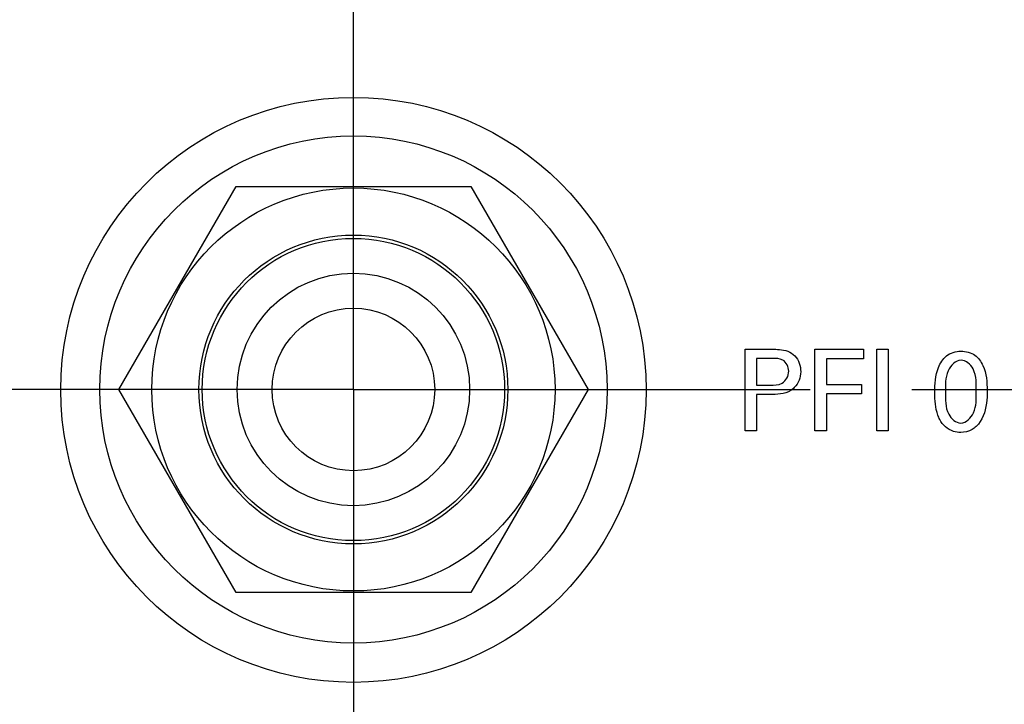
# Model space of a CAD drawing. Header units: inches. Extents: x 0.2 to 16.8, y 0.1 to 10.8.
# Tile 5 of 31: x 2.63 to 3.236, y 7.024 to 7.446. Entities that reach past the tile are written whole.
import ezdxf

# ---------------------------------------------------------------- set-up
doc = ezdxf.new("R2010")
doc.units = ezdxf.units.IN
doc.header["$LTSCALE"] = 0.935
doc.header["$MEASUREMENT"] = 0
doc.linetypes.add('CENTER', pattern=[0.6, 0.375, -0.075, 0.075, -0.075])
doc.layers.get('0').update_dxf_attribs({"linetype": 'CONTINUOUS'})
doc.layers.add('DEFAULT_1', color=7, linetype='CENTER')
doc.layers.add('DIMENSIONS', color=7, linetype='CONTINUOUS')
doc.styles.get("Standard").update_dxf_attribs({"font": 'txt', "width": 0.8})
doc.dimstyles.new('DIMSTYLE_1', dxfattribs={"dimtxt": 0.125, "dimasz": 0.18, "dimexe": 0.125, "dimexo": 0.0625, "dimgap": 0.0625, "dimtad": 0, "dimtih": 1, "dimtoh": 1, "dimzin": 4, "dimdsep": 46, "dimtxsty": 'STANDARD', "dimblk": '_FILLED', "dimblk1": '_FILLED', "dimblk2": '_FILLED', "dimcen": 0.09, "dimadec": 0, "dimazin": 0, "dimtp": 0.005, "dimtm": 0.005, "dimtfac": 1, "dimtofl": 0, "dimtmove": 0, "dimatfit": 3, "dimldrblk": '_FILLED', "dimfxl": 1, "dimtolj": 1, "dimtzin": 4, "dimarcsym": 0})

# ---------------------------------------------------------------- blocks, each defined once
blk = doc.blocks.new('_FILLED')
at = {"color": 0, "linetype": 'BYBLOCK'}
blk.add_solid([(0, 0), (-1, 0.1736), (-1, -0.1736)], dxfattribs=at)
blk = doc.blocks.new('*D12')
at = {"layer": 'DIMENSIONS', "color": 2, "linetype": 'CONTINUOUS'}
for p, q in [((4.79131, 6.83096), (4.79131, 7.19096)), ((3.17881, 6.83096), (4.91631, 6.83096)), ((3.37627, 6.26208), (4.91631, 6.26208)), ((4.79131, 6.26208), (4.79131, 5.90208))]:
    blk.add_line(p, q, dxfattribs=at)
at = {"layer": 'DIMENSIONS', "color": 2, "linetype": 'CONTINUOUS', "xscale": 0.18, "yscale": 0.18, "zscale": 0.18}
for p, rotation in [((4.79131, 6.83096), 270), ((4.79131, 6.26208), 90)]:
    blk.add_blockref('_FILLED', p, dxfattribs=dict(at, rotation=rotation))
at = {"layer": 'DIMENSIONS', "color": 2, "linetype": 'CONTINUOUS', "insert": (4.79131, 6.60902), "char_height": 0.125, "width": 1.025, "attachment_point": 2, "line_spacing_factor": 0.9}
blk.add_mtext('.57{\\Ftxt.shx;\\W1.000000;\\H0.125000; }[14.5]', dxfattribs=at)
blk = doc.blocks.new('*D13')
at = {"layer": 'DIMENSIONS', "color": 2, "linetype": 'CONTINUOUS'}
for p, q in [((3.10331, 8.23373), (4.16631, 8.23373)), ((4.04131, 8.23373), (4.04131, 7.85084)), ((4.04131, 7.21796), (4.04131, 7.60084)), ((3.17881, 7.21796), (4.16631, 7.21796))]:
    blk.add_line(p, q, dxfattribs=at)
at = {"layer": 'DIMENSIONS', "color": 2, "linetype": 'CONTINUOUS', "xscale": 0.18, "yscale": 0.18, "zscale": 0.18}
for p, rotation in [((4.04131, 8.23373), 90), ((4.04131, 7.21796), 270)]:
    blk.add_blockref('_FILLED', p, dxfattribs=dict(at, rotation=rotation))
at = {"layer": 'DIMENSIONS', "color": 2, "linetype": 'CONTINUOUS', "insert": (4.04131, 7.78834), "char_height": 0.125, "width": 1.125, "attachment_point": 2, "line_spacing_factor": 0.9}
blk.add_mtext('1.02{\\Ftxt.shx;\\W1.000000;\\H0.125000; }[25.8]', dxfattribs=at)

msp = doc.modelspace()

# ---------------------------------------------------------------- linework, layer by layer
at = {"color": 7, "linetype": 'CONTINUOUS'}
for p, q in [((2.69097, 7.21796), (2.76314, 7.34296)), ((2.76314, 7.34296), (2.90748, 7.34296)), ((2.90748, 7.34296), (2.97965, 7.21796)), ((2.76314, 7.09296), (2.69097, 7.21796)), ((2.97965, 7.21796), (2.90748, 7.09296)), ((2.90748, 7.09296), (2.76314, 7.09296))]:
    msp.add_line(p, q, dxfattribs=at)
at = {"color": 40, "linetype": 'CONTINUOUS'}
for p, q in [((3.07624, 7.1925), (3.07624, 7.24268)), ((3.07624, 7.24268), (3.09306, 7.24268)), ((3.08319, 7.23706), (3.08319, 7.22064)), ((3.09293, 7.23706), (3.08319, 7.23706)), ((3.11916, 7.1925), (3.11916, 7.24268)), ((3.11916, 7.24268), (3.14905, 7.24268)), ((3.12625, 7.23677), (3.12625, 7.22113)), ((3.14905, 7.23677), (3.12625, 7.23677)), ((3.14905, 7.24268), (3.14905, 7.23677)), ((3.15728, 7.1925), (3.15728, 7.24268)), ((3.15728, 7.24268), (3.16423, 7.24268)), ((3.16423, 7.24268), (3.16423, 7.1925)), ((3.08319, 7.22064), (3.09147, 7.22064)), ((3.12625, 7.22113), (3.14774, 7.22113)), ((3.14774, 7.22113), (3.14774, 7.2153)), ((3.08319, 7.21481), (3.08319, 7.1925)), ((3.09132, 7.21481), (3.08319, 7.21481)), ((3.12625, 7.2153), (3.12625, 7.1925)), ((3.14774, 7.2153), (3.12625, 7.2153)), ((3.08319, 7.1925), (3.07624, 7.1925)), ((3.12625, 7.1925), (3.11916, 7.1925)), ((3.16423, 7.1925), (3.15728, 7.1925))]:
    msp.add_line(p, q, dxfattribs=at)
at = {"color": 7, "linetype": 'CONTINUOUS'}
for centre, radius in [((2.83531, 7.21773), 0.18), ((2.83531, 7.21796), 0.156), ((2.83531, 7.21796), 0.124), ((2.83531, 7.21796), 0.095), ((2.83531, 7.21796), 0.093), ((2.83531, 7.21796), 0.0715), ((2.83531, 7.21796), 0.05)]:
    msp.add_circle(centre, radius, dxfattribs=at)
at = {"color": 40, "linetype": 'CONTINUOUS'}
for points, knots in [([(3.10307, 7.2292), (3.10307, 7.23181), (3.10037, 7.23726), (3.09509, 7.23706), (3.09293, 7.23706)], [0, 0, 0, 0, 0.545798, 1, 1, 1, 1]), ([(3.09306, 7.24268), (3.09448, 7.24268), (3.09923, 7.24273), (3.10444, 7.24116), (3.10676, 7.23866)], [0, 0, 0, 0, 0.293114, 1, 1, 1, 1]), ([(3.19283, 7.21599), (3.19283, 7.22121), (3.19345, 7.22945), (3.19942, 7.23964), (3.20581, 7.24157), (3.20896, 7.24157)], [0, 0, 0, 0, 0.464322, 0.719413, 1, 1, 1, 1]), ([(3.20896, 7.24157), (3.21195, 7.24157), (3.21793, 7.24005), (3.22445, 7.2306), (3.22509, 7.22239), (3.22509, 7.2171)], [0, 0, 0, 0, 0.273508, 0.516352, 1, 1, 1, 1]), ([(3.20903, 7.23601), (3.20559, 7.23601), (3.19888, 7.22859), (3.19951, 7.22073), (3.19951, 7.21634)], [0, 0, 0, 0, 0.439162, 1, 1, 1, 1]), ([(3.21835, 7.21648), (3.21835, 7.22122), (3.21916, 7.22938), (3.21209, 7.23601), (3.20903, 7.23601)], [0, 0, 0, 0, 0.607799, 1, 1, 1, 1]), ([(3.09147, 7.22064), (3.09401, 7.22064), (3.09989, 7.22045), (3.10307, 7.2264), (3.10307, 7.2292)], [0, 0, 0, 0, 0.475144, 1, 1, 1, 1]), ([(3.10648, 7.21912), (3.10581, 7.21845), (3.10162, 7.21501), (3.09572, 7.21481), (3.09132, 7.21481)], [0, 0, 0, 0, 0.177481, 1, 1, 1, 1]), ([(3.19596, 7.19951), (3.19552, 7.20039), (3.19331, 7.20557), (3.19283, 7.21136), (3.19283, 7.21599)], [0, 0, 0, 0, 0.175114, 1, 1, 1, 1]), ([(3.19951, 7.21634), (3.19951, 7.21178), (3.19891, 7.20384), (3.20581, 7.19729), (3.20889, 7.19729)], [0, 0, 0, 0, 0.596711, 1, 1, 1, 1]), ([(3.20889, 7.19729), (3.21223, 7.19729), (3.21883, 7.20446), (3.21835, 7.21217), (3.21835, 7.21648)], [0, 0, 0, 0, 0.436497, 1, 1, 1, 1]), ([(3.22509, 7.2171), (3.22509, 7.21455), (3.22483, 7.20692), (3.2222, 7.19875), (3.21841, 7.19521)], [0, 0, 0, 0, 0.330115, 1, 1, 1, 1]), ([(3.20882, 7.19152), (3.20734, 7.19152), (3.20209, 7.1922), (3.19761, 7.19617), (3.19596, 7.19951)], [0, 0, 0, 0, 0.28524, 1, 1, 1, 1]), ([(3.21841, 7.19521), (3.21762, 7.19447), (3.21479, 7.19239), (3.21122, 7.19152), (3.20882, 7.19152)], [0, 0, 0, 0, 0.3125, 1, 1, 1, 1])]:
    msp.add_open_spline(points, degree=3, knots=knots, dxfattribs=at)
for points in [[(3.10676, 7.23866), (3.10918, 7.23617), (3.11044, 7.23239), (3.11044, 7.22892)], [(3.11044, 7.22892), (3.11044, 7.2254), (3.10897, 7.22162), (3.10648, 7.21912)]]:
    msp.add_open_spline(points, degree=3, dxfattribs=at)
at = {"layer": 'DEFAULT_1', "color": 7, "linetype": 'CENTER'}
for q in [(2.83531, 7.4873), (2.55431, 7.21796), (2.83531, 6.93696), (3.11631, 7.21796)]:
    msp.add_line((2.83531, 7.21796), q, dxfattribs=at)

# ---------------------------------------------------------------- dimensions: what is measured, and where the dimension line sits
at = {"layer": 'DIMENSIONS', "color": 2, "linetype": 'CONTINUOUS'}
for base, p1, p2, picture, middle in [((4.04131, 8.23373), (3.11631, 7.21796), (3.04081, 8.23373), '*D13', (4.04131, 7.72584)), ((4.79131, 6.83096), (3.31377, 6.26208), (3.11631, 6.83096), '*D12', (4.79131, 6.54652))]:
    dim = msp.add_linear_dim(base=base, p1=p1, p2=p2, angle=90, dimstyle='DIMSTYLE_1', dxfattribs=at)
    dim.commit()
    dim.dimension.update_dxf_attribs({"geometry": picture, "text_midpoint": middle, "dimtype": 160})

doc.saveas('drawing.dxf')
